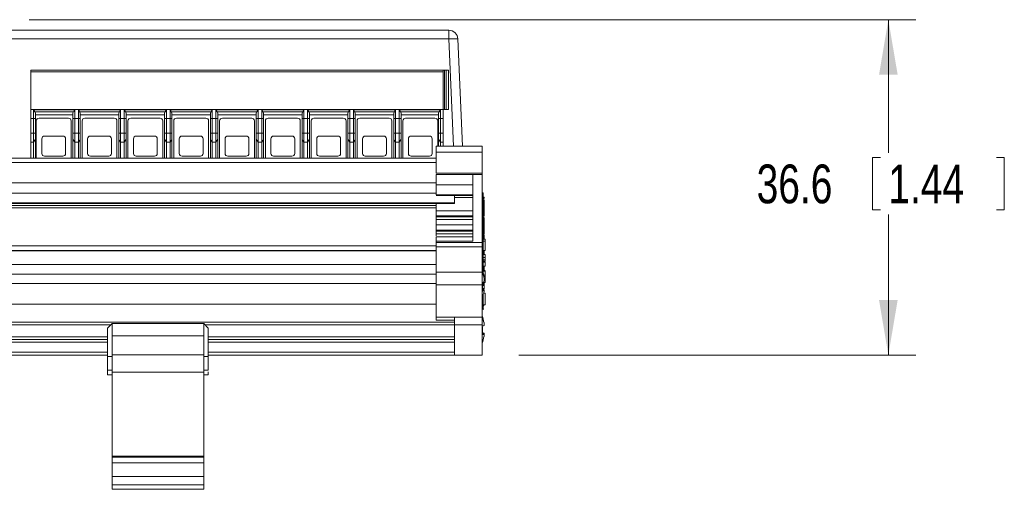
# Model space of a CAD drawing. Header units: millimetres. Extents: x 10 to 277, y 8 to 208.
# Tile 4 of 61: x 79 to 133, y 68 to 94. Entities that reach past the tile are written whole.
import ezdxf

# ---------------------------------------------------------------- set-up
doc = ezdxf.new("R2010")
doc.units = ezdxf.units.MM
doc.styles.add('SLDTEXTSTYLE0', font='TXT', dxfattribs={"width": 0.75})
doc.dimstyles.new('SLDDIMSTYLE0', dxfattribs={"dimtxt": 2.116667, "dimasz": 3, "dimexe": 0, "dimexo": 0.0625, "dimgap": 0.529167, "dimtad": 0, "dimtih": 1, "dimtoh": 1, "dimdec": 1, "dimlfac": 2, "dimrnd": 1e-09, "dimzin": 12, "dimdsep": 46, "dimtxsty": 'SLDTEXTSTYLE0', "dimsah": 1, "dimcen": 0.09, "dimadec": 0, "dimazin": 0, "dimtfac": 1, "dimtdec": 1, "dimtofl": 0, "dimtmove": 0, "dimatfit": 3, "dimfxl": 1, "dimtolj": 1, "dimtzin": 12, "dimarcsym": 0})

# ---------------------------------------------------------------- blocks, each defined once
blk = doc.blocks.new('*D9')
at = {"color": 7, "linetype": 'Continuous', "lineweight": 0}
for p, q in [((79.73, 93.695), (128.117, 93.695)), ((126.617, 93.695), (126.617, 86.426)), ((125.759, 86.174), (125.759, 83.316)), ((125.759, 86.174), (126.188, 86.174)), ((132.944, 86.174), (132.515, 86.174)), ((132.944, 86.174), (132.944, 83.316)), ((125.759, 83.316), (126.188, 83.316)), ((132.944, 83.316), (132.515, 83.316)), ((126.617, 75.393), (126.617, 83.064)), ((106.453, 75.393), (128.117, 75.393))]:
    blk.add_line(p, q, dxfattribs=at)
for points in [[(126.617, 93.695), (126.109, 90.695), (127.125, 90.695)], [(126.617, 75.393), (127.125, 78.393), (126.109, 78.393)]]:
    blk.add_solid(points, dxfattribs=at)
at = {"color": 7, "linetype": 'Continuous', "lineweight": 0, "char_height": 2.1167, "attachment_point": 1, "style": 'SLDTEXTSTYLE0'}
for s, insert in [('36.6', (119.432, 85.792)), ('1.44', (126.617, 85.792))]:
    blk.add_mtext(s, dxfattribs=dict(at, insert=insert))

msp = doc.modelspace()

# ---------------------------------------------------------------- linework, layer by layer
at = {"color": 7, "linetype": 'Continuous', "lineweight": 15}
for p, q in [((36.526, 93.12), (102.631, 93.12)), ((102.631, 92.642), (102.631, 93.12)), ((102.631, 92.642), (36.526, 92.642)), ((102.886, 86.793), (102.631, 92.642)), ((103.13, 92.642), (103.386, 86.793)), ((79.828, 90.945), (102.328, 90.945)), ((79.828, 90.945), (79.828, 90.854)), ((102.328, 90.854), (79.828, 90.854)), ((79.828, 88.795), (79.828, 90.854)), ((102.328, 90.854), (102.328, 90.945)), ((102.328, 90.945), (102.393, 90.945)), ((102.328, 90.854), (102.328, 88.795)), ((102.393, 88.795), (102.393, 90.945)), ((102.482, 90.945), (102.393, 90.945)), ((102.482, 88.795), (102.482, 90.945)), ((102.482, 90.945), (102.613, 90.945)), ((102.613, 90.945), (102.613, 88.795)), ((79.828, 88.795), (79.828, 88.295)), ((79.828, 88.795), (102.328, 88.795)), ((79.978, 88.779), (82.228, 88.779)), ((79.978, 88.295), (79.978, 88.779)), ((80.04, 88.667), (82.166, 88.667)), ((82.228, 88.779), (82.228, 88.295)), ((82.428, 88.779), (84.728, 88.779)), ((82.428, 88.295), (82.428, 88.779)), ((82.49, 88.667), (84.666, 88.667)), ((84.728, 88.779), (84.728, 88.295)), ((84.928, 88.779), (87.228, 88.779)), ((84.928, 88.295), (84.928, 88.779)), ((84.99, 88.667), (87.166, 88.667)), ((87.228, 88.779), (87.228, 88.295)), ((87.428, 88.779), (89.728, 88.779)), ((87.428, 88.295), (87.428, 88.779)), ((87.49, 88.667), (89.666, 88.667)), ((89.728, 88.779), (89.728, 88.295)), ((89.928, 88.779), (92.228, 88.779)), ((89.928, 88.295), (89.928, 88.779)), ((89.99, 88.667), (92.166, 88.667)), ((92.228, 88.779), (92.228, 88.295)), ((92.428, 88.779), (94.728, 88.779)), ((92.428, 88.295), (92.428, 88.779)), ((92.49, 88.667), (94.666, 88.667)), ((94.728, 88.779), (94.728, 88.295)), ((94.928, 88.779), (97.228, 88.779)), ((94.928, 88.295), (94.928, 88.779)), ((94.99, 88.667), (97.166, 88.667)), ((97.228, 88.779), (97.228, 88.295)), ((97.428, 88.779), (99.728, 88.779)), ((97.428, 88.295), (97.428, 88.779)), ((97.49, 88.667), (99.666, 88.667)), ((99.728, 88.779), (99.728, 88.295)), ((99.928, 88.779), (102.178, 88.779)), ((99.928, 88.295), (99.928, 88.779)), ((99.99, 88.667), (102.116, 88.667)), ((102.178, 88.779), (102.178, 88.295)), ((102.328, 88.295), (102.328, 88.795)), ((102.328, 88.795), (102.393, 88.795)), ((102.393, 88.795), (102.482, 88.795)), ((102.613, 88.795), (102.482, 88.795)), ((79.828, 88.295), (79.978, 88.295)), ((79.828, 87.495), (79.828, 88.295)), ((79.978, 87.495), (79.978, 88.295)), ((80.078, 88.295), (79.978, 88.295)), ((80.078, 88.619), (80.078, 88.295)), ((80.078, 88.495), (82.128, 88.495)), ((80.078, 88.494), (81.078, 88.494)), ((80.078, 87.495), (80.078, 88.295)), ((80.128, 88.17), (80.128, 86.143)), ((81.878, 88.32), (80.278, 88.32)), ((80.428, 88.494), (80.428, 88.495)), ((81.078, 88.494), (82.128, 88.494)), ((81.728, 88.495), (81.728, 88.494)), ((82.028, 86.143), (82.028, 88.17)), ((82.128, 88.295), (82.128, 88.619)), ((82.128, 88.295), (82.228, 88.295)), ((82.128, 87.495), (82.128, 88.295)), ((82.428, 88.295), (82.228, 88.295)), ((82.228, 87.495), (82.228, 88.295)), ((82.428, 88.295), (82.428, 87.495)), ((82.528, 88.295), (82.428, 88.295)), ((82.528, 88.619), (82.528, 88.295)), ((82.528, 88.495), (84.628, 88.495)), ((82.528, 88.494), (83.578, 88.494)), ((82.528, 88.295), (82.528, 87.495)), ((82.628, 88.17), (82.628, 86.143)), ((84.378, 88.32), (82.778, 88.32)), ((82.928, 88.495), (82.928, 88.494)), ((83.578, 88.494), (84.628, 88.494)), ((84.228, 88.495), (84.228, 88.494)), ((84.528, 86.143), (84.528, 88.17)), ((84.628, 88.295), (84.628, 88.619)), ((84.628, 88.295), (84.728, 88.295)), ((84.628, 87.495), (84.628, 88.295)), ((84.928, 88.295), (84.728, 88.295)), ((84.728, 87.495), (84.728, 88.295)), ((84.928, 88.295), (84.928, 87.495)), ((85.028, 88.295), (84.928, 88.295)), ((85.028, 88.619), (85.028, 88.295)), ((85.028, 88.495), (87.128, 88.495)), ((86.078, 88.494), (85.028, 88.494)), ((85.028, 88.295), (85.028, 87.495)), ((85.128, 88.17), (85.128, 86.143)), ((86.878, 88.32), (85.278, 88.32)), ((85.428, 88.495), (85.428, 88.494)), ((87.128, 88.494), (86.078, 88.494)), ((86.728, 88.495), (86.728, 88.494)), ((87.028, 86.143), (87.028, 88.17)), ((87.128, 88.295), (87.128, 88.619)), ((87.128, 88.295), (87.228, 88.295)), ((87.128, 87.495), (87.128, 88.295)), ((87.428, 88.295), (87.228, 88.295)), ((87.228, 87.495), (87.228, 88.295)), ((87.428, 88.295), (87.428, 87.495)), ((87.528, 88.295), (87.428, 88.295)), ((87.528, 88.619), (87.528, 88.295)), ((87.528, 88.495), (89.628, 88.495)), ((88.578, 88.494), (87.528, 88.494)), ((87.528, 88.295), (87.528, 87.495)), ((87.628, 88.17), (87.628, 86.143)), ((89.378, 88.32), (87.778, 88.32)), ((87.928, 88.495), (87.928, 88.494)), ((89.628, 88.494), (88.578, 88.494)), ((89.228, 88.495), (89.228, 88.494)), ((89.528, 86.143), (89.528, 88.17)), ((89.628, 88.295), (89.628, 88.619)), ((89.628, 88.295), (89.728, 88.295)), ((89.628, 87.495), (89.628, 88.295)), ((89.928, 88.295), (89.728, 88.295)), ((89.728, 87.495), (89.728, 88.295)), ((89.928, 88.295), (89.928, 87.495)), ((90.028, 88.295), (89.928, 88.295)), ((90.028, 88.619), (90.028, 88.295)), ((90.028, 88.495), (92.128, 88.495)), ((91.078, 88.494), (90.028, 88.494)), ((90.028, 88.295), (90.028, 87.495)), ((90.128, 88.17), (90.128, 86.143)), ((91.878, 88.32), (90.278, 88.32)), ((90.428, 88.495), (90.428, 88.494)), ((92.128, 88.494), (91.078, 88.494)), ((91.728, 88.495), (91.728, 88.494)), ((92.028, 86.143), (92.028, 88.17)), ((92.128, 88.295), (92.128, 88.619)), ((92.128, 88.295), (92.228, 88.295)), ((92.128, 87.495), (92.128, 88.295)), ((92.428, 88.295), (92.228, 88.295)), ((92.228, 87.495), (92.228, 88.295)), ((92.428, 88.295), (92.428, 87.495)), ((92.528, 88.295), (92.428, 88.295)), ((92.528, 88.619), (92.528, 88.295)), ((92.528, 88.495), (94.628, 88.495)), ((93.578, 88.494), (92.528, 88.494)), ((92.528, 88.295), (92.528, 87.495)), ((92.628, 88.17), (92.628, 86.143)), ((94.378, 88.32), (92.778, 88.32)), ((92.928, 88.495), (92.928, 88.494)), ((94.628, 88.494), (93.578, 88.494)), ((94.228, 88.495), (94.228, 88.494)), ((94.528, 86.143), (94.528, 88.17)), ((94.628, 88.295), (94.628, 88.619)), ((94.628, 88.295), (94.728, 88.295)), ((94.628, 87.495), (94.628, 88.295)), ((94.928, 88.295), (94.728, 88.295)), ((94.728, 87.495), (94.728, 88.295)), ((94.928, 88.295), (94.928, 87.495)), ((95.028, 88.295), (94.928, 88.295)), ((95.028, 88.619), (95.028, 88.295)), ((95.028, 88.495), (97.128, 88.495)), ((96.078, 88.494), (95.028, 88.494)), ((95.028, 88.295), (95.028, 87.495)), ((95.128, 88.17), (95.128, 86.143)), ((96.878, 88.32), (95.278, 88.32)), ((95.428, 88.495), (95.428, 88.494)), ((97.128, 88.494), (96.078, 88.494)), ((96.728, 88.495), (96.728, 88.494)), ((97.028, 86.143), (97.028, 88.17)), ((97.128, 88.295), (97.128, 88.619)), ((97.128, 88.295), (97.228, 88.295)), ((97.128, 87.495), (97.128, 88.295)), ((97.428, 88.295), (97.228, 88.295)), ((97.228, 87.495), (97.228, 88.295)), ((97.428, 88.295), (97.428, 87.495)), ((97.528, 88.295), (97.428, 88.295)), ((97.528, 88.619), (97.528, 88.295)), ((97.528, 88.495), (99.628, 88.495)), ((98.578, 88.494), (97.528, 88.494)), ((97.528, 88.295), (97.528, 87.495)), ((97.628, 88.17), (97.628, 86.143)), ((99.378, 88.32), (97.778, 88.32)), ((97.928, 88.495), (97.928, 88.494)), ((99.628, 88.494), (98.578, 88.494)), ((99.228, 88.495), (99.228, 88.494)), ((99.528, 86.143), (99.528, 88.17)), ((99.628, 88.295), (99.628, 88.619)), ((99.628, 88.295), (99.728, 88.295)), ((99.628, 87.495), (99.628, 88.295)), ((99.928, 88.295), (99.728, 88.295)), ((99.728, 87.495), (99.728, 88.295)), ((99.928, 88.295), (99.928, 87.495)), ((100.028, 88.295), (99.928, 88.295)), ((100.028, 88.619), (100.028, 88.295)), ((100.028, 88.495), (102.078, 88.495)), ((101.078, 88.494), (100.028, 88.494)), ((100.028, 88.295), (100.028, 87.495)), ((100.128, 88.17), (100.128, 86.143)), ((101.878, 88.32), (100.278, 88.32)), ((100.428, 88.495), (100.428, 88.494)), ((102.078, 88.494), (101.078, 88.494)), ((101.728, 88.495), (101.728, 88.494)), ((102.028, 86.793), (102.028, 88.17)), ((102.078, 88.295), (102.078, 88.619)), ((102.178, 88.295), (102.078, 88.295)), ((102.078, 87.495), (102.078, 88.295)), ((102.178, 88.295), (102.328, 88.295)), ((102.178, 88.295), (102.178, 87.495)), ((102.328, 88.295), (102.328, 87.495)), ((79.828, 87.495), (79.978, 87.495)), ((79.828, 87.011), (79.828, 87.495)), ((79.978, 87.495), (80.078, 87.495)), ((79.978, 87.011), (79.978, 87.495)), ((80.051, 87.12), (80.078, 87.168)), ((80.078, 87.168), (80.078, 87.495)), ((80.078, 86.143), (80.078, 87.168)), ((80.428, 86.395), (80.428, 87.195)), ((80.578, 87.345), (81.578, 87.345)), ((81.728, 87.195), (81.728, 86.395)), ((82.128, 87.495), (82.228, 87.495)), ((82.128, 87.495), (82.128, 87.168)), ((82.156, 87.12), (82.128, 87.168)), ((82.128, 87.168), (82.128, 86.143)), ((82.228, 87.495), (82.428, 87.495)), ((82.228, 87.495), (82.228, 87.011)), ((82.428, 87.011), (82.428, 87.495)), ((82.428, 87.495), (82.528, 87.495)), ((82.501, 87.12), (82.528, 87.168)), ((82.528, 87.168), (82.528, 87.495)), ((82.528, 86.143), (82.528, 87.168)), ((82.928, 86.395), (82.928, 87.195)), ((83.078, 87.345), (84.078, 87.345)), ((84.228, 87.195), (84.228, 86.395)), ((84.628, 87.495), (84.728, 87.495)), ((84.628, 87.495), (84.628, 87.168)), ((84.656, 87.12), (84.628, 87.168)), ((84.628, 87.168), (84.628, 86.143)), ((84.728, 87.495), (84.928, 87.495)), ((84.728, 87.495), (84.728, 87.011)), ((84.928, 87.011), (84.928, 87.495)), ((84.928, 87.495), (85.028, 87.495)), ((85.001, 87.12), (85.028, 87.168)), ((85.028, 87.168), (85.028, 87.495)), ((85.028, 86.143), (85.028, 87.168)), ((85.428, 86.395), (85.428, 87.195)), ((85.578, 87.345), (86.578, 87.345)), ((86.728, 87.195), (86.728, 86.395)), ((87.128, 87.495), (87.228, 87.495)), ((87.128, 87.495), (87.128, 87.168)), ((87.156, 87.12), (87.128, 87.168)), ((87.128, 87.168), (87.128, 86.143)), ((87.228, 87.495), (87.428, 87.495)), ((87.228, 87.495), (87.228, 87.011)), ((87.428, 87.495), (87.528, 87.495)), ((87.428, 87.011), (87.428, 87.495)), ((87.501, 87.12), (87.528, 87.168)), ((87.528, 87.168), (87.528, 87.495)), ((87.528, 86.143), (87.528, 87.168)), ((87.928, 86.395), (87.928, 87.195)), ((88.078, 87.345), (89.078, 87.345)), ((89.228, 87.195), (89.228, 86.395)), ((89.628, 87.495), (89.728, 87.495)), ((89.628, 87.495), (89.628, 87.168)), ((89.656, 87.12), (89.628, 87.168)), ((89.628, 87.168), (89.628, 86.143)), ((89.728, 87.495), (89.928, 87.495)), ((89.728, 87.495), (89.728, 87.011)), ((89.928, 87.011), (89.928, 87.495)), ((89.928, 87.495), (90.028, 87.495)), ((90.001, 87.12), (90.028, 87.168)), ((90.028, 87.168), (90.028, 87.495)), ((90.028, 86.143), (90.028, 87.168)), ((90.428, 86.395), (90.428, 87.195)), ((90.578, 87.345), (91.578, 87.345)), ((91.728, 87.195), (91.728, 86.395)), ((92.128, 87.495), (92.228, 87.495)), ((92.128, 87.495), (92.128, 87.168)), ((92.156, 87.12), (92.128, 87.168)), ((92.128, 87.168), (92.128, 86.143)), ((92.228, 87.495), (92.428, 87.495)), ((92.228, 87.495), (92.228, 87.011)), ((92.428, 87.495), (92.528, 87.495)), ((92.428, 87.011), (92.428, 87.495)), ((92.501, 87.12), (92.528, 87.168)), ((92.528, 87.168), (92.528, 87.495)), ((92.528, 86.143), (92.528, 87.168)), ((92.928, 86.395), (92.928, 87.195)), ((93.078, 87.345), (94.078, 87.345)), ((94.228, 87.195), (94.228, 86.395)), ((94.628, 87.495), (94.728, 87.495)), ((94.628, 87.495), (94.628, 87.168)), ((94.656, 87.12), (94.628, 87.168)), ((94.628, 87.168), (94.628, 86.143)), ((94.728, 87.495), (94.928, 87.495)), ((94.728, 87.495), (94.728, 87.011)), ((94.928, 87.011), (94.928, 87.495)), ((94.928, 87.495), (95.028, 87.495)), ((95.001, 87.12), (95.028, 87.168)), ((95.028, 87.168), (95.028, 87.495)), ((95.028, 86.143), (95.028, 87.168)), ((95.428, 86.395), (95.428, 87.195)), ((95.578, 87.345), (96.578, 87.345)), ((96.728, 87.195), (96.728, 86.395)), ((97.128, 87.495), (97.228, 87.495)), ((97.128, 87.495), (97.128, 87.168)), ((97.156, 87.12), (97.128, 87.168)), ((97.128, 87.168), (97.128, 86.143)), ((97.228, 87.495), (97.428, 87.495)), ((97.228, 87.495), (97.228, 87.011)), ((97.428, 87.011), (97.428, 87.495)), ((97.428, 87.495), (97.528, 87.495)), ((97.501, 87.12), (97.528, 87.168)), ((97.528, 87.168), (97.528, 87.495)), ((97.528, 86.143), (97.528, 87.168)), ((97.928, 86.395), (97.928, 87.195)), ((98.078, 87.345), (99.078, 87.345)), ((99.228, 87.195), (99.228, 86.395)), ((99.628, 87.495), (99.728, 87.495)), ((99.628, 87.495), (99.628, 87.168)), ((99.656, 87.12), (99.628, 87.168)), ((99.628, 87.168), (99.628, 86.143)), ((99.728, 87.495), (99.928, 87.495)), ((99.728, 87.495), (99.728, 87.011)), ((99.928, 87.495), (100.028, 87.495)), ((99.928, 87.011), (99.928, 87.495)), ((100.001, 87.12), (100.028, 87.168)), ((100.028, 87.168), (100.028, 87.495)), ((100.028, 86.143), (100.028, 87.168)), ((100.428, 86.395), (100.428, 87.195)), ((100.578, 87.345), (101.578, 87.345)), ((101.728, 87.195), (101.728, 86.395)), ((102.178, 87.495), (102.078, 87.495)), ((102.078, 87.495), (102.078, 87.168)), ((102.106, 87.12), (102.078, 87.168)), ((102.078, 87.168), (102.078, 86.793)), ((102.178, 87.495), (102.178, 87.011)), ((102.328, 87.495), (102.178, 87.495)), ((102.328, 87.495), (102.328, 87.011)), ((79.978, 87.011), (79.828, 87.011)), ((79.828, 86.143), (79.828, 87.011)), ((79.978, 86.143), (79.978, 87.011)), ((82.428, 87.011), (82.228, 87.011)), ((82.228, 87.011), (82.228, 86.143)), ((82.428, 86.143), (82.428, 87.011)), ((84.928, 87.011), (84.728, 87.011)), ((84.728, 87.011), (84.728, 86.143)), ((84.928, 86.143), (84.928, 87.011)), ((87.428, 87.011), (87.228, 87.011)), ((87.228, 87.011), (87.228, 86.143)), ((87.428, 86.143), (87.428, 87.011)), ((89.928, 87.011), (89.728, 87.011)), ((89.728, 87.011), (89.728, 86.143)), ((89.928, 86.143), (89.928, 87.011)), ((92.428, 87.011), (92.228, 87.011)), ((92.228, 87.011), (92.228, 86.143)), ((92.428, 86.143), (92.428, 87.011)), ((94.928, 87.011), (94.728, 87.011)), ((94.728, 87.011), (94.728, 86.143)), ((94.928, 86.143), (94.928, 87.011)), ((97.428, 87.011), (97.228, 87.011)), ((97.228, 87.011), (97.228, 86.143)), ((97.428, 86.143), (97.428, 87.011)), ((99.928, 87.011), (99.728, 87.011)), ((99.728, 87.011), (99.728, 86.143)), ((99.928, 86.143), (99.928, 87.011)), ((104.453, 86.793), (101.953, 86.793)), ((102.328, 87.011), (102.178, 87.011)), ((102.178, 87.011), (102.178, 86.793)), ((102.328, 86.793), (102.328, 87.011)), ((104.453, 86.543), (104.453, 86.459)), ((37.203, 86.143), (101.953, 86.143)), ((81.578, 86.245), (80.578, 86.245)), ((84.078, 86.245), (83.078, 86.245)), ((86.578, 86.245), (85.578, 86.245)), ((89.078, 86.245), (88.078, 86.245)), ((91.578, 86.245), (90.578, 86.245)), ((94.078, 86.245), (93.078, 86.245)), ((96.578, 86.245), (95.578, 86.245)), ((99.078, 86.245), (98.078, 86.245)), ((101.578, 86.245), (100.578, 86.245)), ((104.453, 86.459), (101.953, 86.459)), ((101.953, 86.459), (101.953, 85.321)), ((104.453, 86.459), (104.453, 85.321)), ((101.953, 85.893), (37.203, 85.893)), ((101.953, 85.321), (104.453, 85.321)), ((101.953, 85.238), (103.953, 85.238)), ((103.953, 85.238), (103.953, 81.601)), ((103.953, 85.238), (104.453, 85.238)), ((104.453, 85.238), (104.453, 81.543)), ((37.203, 84.785), (101.953, 84.785)), ((101.953, 84.688), (103.953, 84.688)), ((101.953, 84.135), (101.953, 84.688)), ((37.203, 84.234), (101.953, 84.234)), ((103.953, 84.135), (101.953, 84.135)), ((102.953, 83.936), (102.953, 84.047)), ((102.953, 83.983), (103.953, 83.983)), ((104.517, 84.243), (104.453, 84.243)), ((104.517, 84.243), (104.517, 82.656)), ((104.517, 84.018), (104.567, 84.018)), ((104.567, 83.929), (104.517, 83.929)), ((104.567, 83.859), (104.517, 83.859)), ((104.567, 83.814), (104.517, 83.814)), ((104.567, 84.018), (104.567, 83.953)), ((36.203, 83.708), (102.953, 83.708)), ((101.953, 83.557), (37.203, 83.557)), ((101.953, 83.42), (37.203, 83.42)), ((101.953, 83.658), (102.953, 83.658)), ((101.953, 83.274), (101.953, 83.658)), ((104.567, 83.749), (104.517, 83.749)), ((104.567, 83.569), (104.517, 83.569)), ((104.567, 83.569), (104.567, 83.265)), ((101.953, 82.992), (103.953, 82.992)), ((101.953, 82.929), (101.953, 82.992)), ((103.953, 82.929), (101.953, 82.929)), ((103.953, 82.792), (101.953, 82.792)), ((101.953, 82.495), (101.953, 82.792)), ((104.567, 83.265), (104.517, 83.265)), ((104.567, 83.087), (104.517, 83.087)), ((104.567, 83.025), (104.517, 83.025)), ((104.567, 82.975), (104.517, 82.975)), ((104.567, 82.904), (104.517, 82.904)), ((104.567, 82.88), (104.567, 82.629)), ((101.953, 82.212), (103.953, 82.212)), ((101.953, 82.15), (101.953, 82.212)), ((104.517, 82.656), (104.453, 82.656)), ((104.517, 82.656), (104.517, 79.872)), ((104.567, 82.619), (104.517, 82.619)), ((104.567, 82.611), (104.517, 82.611)), ((104.567, 81.986), (104.567, 82.611)), ((101.953, 82.15), (103.953, 82.15)), ((101.953, 82.013), (103.953, 82.013)), ((101.953, 81.894), (101.953, 82.013)), ((104.567, 81.986), (104.517, 81.986)), ((104.567, 81.978), (104.517, 81.978)), ((104.617, 81.72), (104.517, 81.72)), ((104.567, 81.93), (104.567, 81.72)), ((104.617, 81.616), (104.617, 81.72)), ((103.953, 81.601), (101.953, 81.601)), ((101.953, 81.601), (101.953, 81.543)), ((104.453, 81.543), (101.953, 81.543)), ((101.953, 81.293), (101.953, 79.918)), ((104.453, 81.293), (101.953, 81.293)), ((104.453, 81.293), (104.453, 79.918)), ((104.617, 81.616), (104.517, 81.616)), ((104.617, 81.095), (104.617, 81.616)), ((101.953, 81.101), (37.203, 81.101)), ((101.953, 81.083), (37.203, 81.083)), ((104.617, 81.095), (104.517, 81.095)), ((104.617, 80.882), (104.517, 80.882)), ((104.617, 80.71), (104.517, 80.71)), ((104.617, 80.585), (104.517, 80.585)), ((104.567, 81.095), (104.567, 80.882)), ((37.203, 80.333), (101.953, 80.333)), ((104.617, 80.524), (104.517, 80.524)), ((104.617, 80.497), (104.517, 80.497)), ((104.617, 80.466), (104.517, 80.466)), ((104.617, 80.458), (104.517, 80.458)), ((104.617, 80.241), (104.517, 80.241)), ((104.567, 80.241), (104.567, 80)), ((104.617, 80.458), (104.617, 80.466)), ((101.953, 79.807), (37.203, 79.807)), ((101.953, 79.918), (104.453, 79.918)), ((104.617, 80), (104.517, 80)), ((104.617, 79.986), (104.517, 79.986)), ((104.617, 79.98), (104.517, 79.98)), ((104.523, 79.707), (104.555, 79.714)), ((104.617, 79.98), (104.617, 79.986)), ((104.617, 79.355), (104.617, 79.98)), ((101.953, 79.294), (37.203, 79.294)), ((104.453, 79.234), (101.953, 79.234)), ((101.953, 79.234), (101.953, 77.457)), ((104.453, 79.234), (104.453, 77.457)), ((104.464, 79.184), (104.555, 79.174)), ((104.555, 79.019), (104.467, 79.029)), ((104.517, 79.355), (104.517, 79.231)), ((104.617, 79.355), (104.517, 79.355)), ((104.517, 79.309), (104.567, 79.309)), ((104.542, 78.956), (104.555, 79.019)), ((104.555, 78.952), (104.465, 78.972)), ((104.517, 78.714), (104.517, 77.893)), ((104.617, 78.768), (104.532, 78.768)), ((104.617, 78.143), (104.617, 78.768)), ((101.953, 78.18), (37.203, 78.18)), ((104.617, 78.143), (104.517, 78.143)), ((104.617, 78.135), (104.517, 78.135)), ((104.542, 78.092), (104.517, 78.092)), ((104.542, 78.084), (104.517, 78.084)), ((104.542, 78.083), (104.517, 78.083)), ((104.542, 77.9), (104.517, 77.9)), ((104.542, 78.092), (104.542, 78.135)), ((101.953, 77.457), (102.953, 77.457)), ((102.953, 77.457), (104.453, 77.457)), ((104.517, 77.893), (104.453, 77.893)), ((104.453, 77.038), (104.453, 77.457)), ((102.953, 77.193), (36.203, 77.193)), ((51.584, 77.043), (84.185, 77.043)), ((84.26, 77.118), (84.01, 76.868)), ((84.01, 76.868), (84.01, 75.318)), ((84.26, 77.118), (89.26, 77.118)), ((84.26, 77.118), (84.26, 76.447)), ((89.26, 77.118), (89.26, 76.447)), ((89.51, 76.868), (89.26, 77.118)), ((89.335, 77.043), (102.953, 77.043)), ((89.51, 75.318), (89.51, 76.868)), ((104.453, 77.038), (102.953, 77.038)), ((104.453, 77.038), (104.453, 75.393)), ((104.548, 77.174), (104.555, 77.175)), ((51.759, 76.393), (84.01, 76.393)), ((89.26, 76.447), (84.26, 76.447)), ((84.26, 75.404), (84.26, 76.447)), ((89.26, 75.404), (89.26, 76.447)), ((89.51, 76.393), (102.953, 76.393)), ((104.555, 76.524), (104.453, 76.544)), ((104.462, 76.595), (104.555, 76.58)), ((84.01, 76.243), (51.759, 76.243)), ((84.01, 76.093), (51.759, 76.093)), ((102.953, 76.243), (89.51, 76.243)), ((102.953, 76.093), (89.51, 76.093)), ((84.01, 75.543), (51.759, 75.543)), ((84.01, 75.393), (51.759, 75.393)), ((84.26, 75.318), (84.01, 75.318)), ((84.01, 75.318), (84.01, 74.568)), ((84.26, 75.404), (89.26, 75.404)), ((84.26, 74.468), (84.26, 75.404)), ((89.26, 74.468), (89.26, 75.404)), ((89.26, 75.318), (89.51, 75.318)), ((102.953, 75.543), (89.51, 75.543)), ((102.953, 75.393), (89.51, 75.393)), ((104.453, 75.393), (102.953, 75.393)), ((84.01, 74.568), (84.26, 74.568)), ((84.01, 74.568), (84.01, 74.318)), ((84.01, 74.318), (84.26, 74.318)), ((84.26, 74.468), (89.26, 74.468)), ((84.26, 69.869), (84.26, 74.468)), ((89.26, 74.568), (89.51, 74.568)), ((89.26, 69.869), (89.26, 74.468)), ((89.26, 74.318), (89.51, 74.318)), ((84.26, 69.869), (89.26, 69.869)), ((84.26, 69.869), (84.26, 69.818)), ((89.26, 69.869), (89.26, 69.818)), ((89.26, 69.818), (84.26, 69.818)), ((84.26, 69.518), (84.26, 69.818)), ((89.26, 69.518), (84.26, 69.518)), ((84.26, 68.768), (84.26, 69.518)), ((89.26, 69.818), (89.26, 69.518)), ((89.26, 69.518), (89.26, 68.768)), ((84.26, 68.768), (89.26, 68.768)), ((84.26, 68.318), (84.26, 68.768)), ((89.26, 68.768), (89.26, 68.318)), ((89.26, 68.318), (84.26, 68.318)), ((89.26, 68.318), (89.26, 68.068)), ((84.26, 68.068), (89.26, 68.068))]:
    msp.add_line(p, q, dxfattribs=at)
for centre, radius, start, end in [((102.631, 92.62), 0.5, 2.5, 90), ((102.881, 89.772), 2.88, 85.0253, 94.9747), ((80.278, 88.17), 0.15, 90, 180), ((81.878, 88.17), 0.15, 0, 90), ((82.778, 88.17), 0.15, 90, 180), ((84.378, 88.17), 0.15, 360, 90), ((85.278, 88.17), 0.15, 90, 180), ((86.878, 88.17), 0.15, 0, 90), ((87.778, 88.17), 0.15, 90, 180), ((89.378, 88.17), 0.15, 0, 90), ((90.278, 88.17), 0.15, 90, 180), ((91.878, 88.17), 0.15, 0, 90), ((92.778, 88.17), 0.15, 90, 180), ((94.378, 88.17), 0.15, 360, 90), ((95.278, 88.17), 0.15, 90, 180), ((96.878, 88.17), 0.15, 0, 90), ((97.778, 88.17), 0.15, 90, 180), ((99.378, 88.17), 0.15, 360, 90), ((100.278, 88.17), 0.15, 90, 180), ((101.878, 88.17), 0.15, 360, 90), ((80.578, 87.195), 0.15, 90, 180), ((81.578, 87.195), 0.15, 360, 90), ((83.078, 87.195), 0.15, 90, 180), ((84.078, 87.195), 0.15, 0, 90), ((85.578, 87.195), 0.15, 90, 180), ((86.578, 87.195), 0.15, 0, 90), ((88.078, 87.195), 0.15, 90, 180), ((89.078, 87.195), 0.15, 360, 90), ((90.578, 87.195), 0.15, 90, 180), ((91.578, 87.195), 0.15, 0, 90), ((93.078, 87.195), 0.15, 90, 180), ((94.078, 87.195), 0.15, 0, 90), ((95.578, 87.195), 0.15, 90, 180), ((96.578, 87.195), 0.15, 0, 90), ((98.078, 87.195), 0.15, 90, 180), ((99.078, 87.195), 0.15, 0, 90), ((100.578, 87.195), 0.15, 90, 180), ((101.578, 87.195), 0.15, 0, 90), ((80.578, 86.395), 0.15, 180, 270), ((81.578, 86.395), 0.15, 270, 0), ((83.078, 86.395), 0.15, 180, 270), ((84.078, 86.395), 0.15, 270, 360), ((85.578, 86.395), 0.15, 180, 270), ((86.578, 86.395), 0.15, 270, 360), ((88.078, 86.395), 0.15, 180, 270), ((89.078, 86.395), 0.15, 270, 0), ((90.578, 86.395), 0.15, 180, 270), ((91.578, 86.395), 0.15, 270, 0), ((93.078, 86.395), 0.15, 180, 270), ((94.078, 86.395), 0.15, 270, 0), ((95.578, 86.395), 0.15, 180, 270), ((96.578, 86.395), 0.15, 270, 360), ((98.078, 86.395), 0.15, 180, 270), ((99.078, 86.395), 0.15, 270, 0), ((100.578, 86.395), 0.15, 180, 270), ((101.578, 86.395), 0.15, 270, 0), ((102.806, 79.376), 1.782, 10.9259, 21.657), ((102.65, 79.205), 1.939, 10.753, 20.0535), ((104.089, 79.68), 0.537, 312.8482, 330.0871), ((104.089, 78.906), 0.537, 29.9129, 47.1518), ((102.654, 79.073), 1.814, 353.2486, 6.7514), ((104.288, 79.142), 0.328, 300.6085, 324.6028), ((102.806, 79.21), 1.782, 338.3429, 349.0742), ((102.596, 76.817), 1.991, 10.3668, 21.1585), ((102.55, 76.772), 2.038, 10.3412, 20.9578), ((104.232, 77.591), 0.668, 289.4753, 298.9199), ((102.482, 76.738), 1.986, 353.548, 6.452), ((102.483, 76.848), 1.984, 358.3982, 3.3474), ((102.596, 76.769), 1.991, 338.8415, 349.6332), ((104.232, 75.995), 0.668, 61.0801, 70.5247), ((104.455, 77.028), 0.513, 269.9431, 281.2214)]:
    msp.add_arc(centre, radius, start, end, dxfattribs=at)
for points, degree in [([(80.04, 88.667), (80.02, 88.704), (79.999, 88.742), (79.978, 88.779)], 3), ([(80.04, 88.667), (80.054, 88.651), (80.067, 88.635), (80.078, 88.619)], 3), ([(82.166, 88.667), (82.153, 88.651), (82.14, 88.635), (82.128, 88.619)], 3), ([(82.228, 88.779), (82.208, 88.742), (82.187, 88.704), (82.166, 88.667)], 3), ([(82.49, 88.667), (82.47, 88.704), (82.449, 88.742), (82.428, 88.779)], 3), ([(82.528, 88.619), (82.517, 88.635), (82.504, 88.651), (82.49, 88.667)], 3), ([(84.666, 88.667), (84.653, 88.651), (84.64, 88.635), (84.628, 88.619)], 3), ([(84.728, 88.779), (84.708, 88.742), (84.687, 88.704), (84.666, 88.667)], 3), ([(84.99, 88.667), (84.97, 88.704), (84.949, 88.742), (84.928, 88.779)], 3), ([(84.99, 88.667), (85.004, 88.651), (85.017, 88.635), (85.028, 88.619)], 3), ([(87.166, 88.667), (87.153, 88.651), (87.14, 88.635), (87.128, 88.619)], 3), ([(87.228, 88.779), (87.208, 88.742), (87.187, 88.704), (87.166, 88.667)], 3), ([(87.49, 88.667), (87.47, 88.704), (87.449, 88.742), (87.428, 88.779)], 3), ([(87.49, 88.667), (87.504, 88.651), (87.517, 88.635), (87.528, 88.619)], 3), ([(89.666, 88.667), (89.653, 88.651), (89.64, 88.635), (89.628, 88.619)], 3), ([(89.728, 88.779), (89.708, 88.742), (89.687, 88.704), (89.666, 88.667)], 3), ([(89.99, 88.667), (89.97, 88.704), (89.949, 88.742), (89.928, 88.779)], 3), ([(89.99, 88.667), (90.004, 88.651), (90.017, 88.635), (90.028, 88.619)], 3), ([(92.166, 88.667), (92.153, 88.651), (92.14, 88.635), (92.128, 88.619)], 3), ([(92.228, 88.779), (92.208, 88.742), (92.187, 88.704), (92.166, 88.667)], 3), ([(92.49, 88.667), (92.47, 88.704), (92.449, 88.742), (92.428, 88.779)], 3), ([(92.49, 88.667), (92.504, 88.651), (92.517, 88.635), (92.528, 88.619)], 3), ([(94.666, 88.667), (94.653, 88.651), (94.64, 88.635), (94.628, 88.619)], 3), ([(94.728, 88.779), (94.708, 88.742), (94.687, 88.704), (94.666, 88.667)], 3), ([(94.99, 88.667), (94.97, 88.704), (94.949, 88.742), (94.928, 88.779)], 3), ([(94.99, 88.667), (95.004, 88.651), (95.017, 88.635), (95.028, 88.619)], 3), ([(97.166, 88.667), (97.153, 88.651), (97.14, 88.635), (97.128, 88.619)], 3), ([(97.228, 88.779), (97.208, 88.742), (97.187, 88.704), (97.166, 88.667)], 3), ([(97.49, 88.667), (97.47, 88.704), (97.449, 88.742), (97.428, 88.779)], 3), ([(97.49, 88.667), (97.504, 88.651), (97.517, 88.635), (97.528, 88.619)], 3), ([(99.666, 88.667), (99.653, 88.651), (99.64, 88.635), (99.628, 88.619)], 3), ([(99.728, 88.779), (99.708, 88.742), (99.687, 88.704), (99.666, 88.667)], 3), ([(99.99, 88.667), (99.97, 88.704), (99.949, 88.742), (99.928, 88.779)], 3), ([(99.99, 88.667), (100.004, 88.651), (100.017, 88.635), (100.028, 88.619)], 3), ([(102.116, 88.667), (102.103, 88.651), (102.09, 88.635), (102.078, 88.619)], 3), ([(102.178, 88.779), (102.158, 88.742), (102.137, 88.704), (102.116, 88.667)], 3), ([(80.428, 88.495), (80.428, 88.494)], 1), ([(81.728, 88.494), (81.728, 88.495)], 1), ([(82.928, 88.495), (82.928, 88.494)], 1), ([(84.228, 88.494), (84.228, 88.495)], 1), ([(85.428, 88.495), (85.428, 88.494)], 1), ([(86.728, 88.494), (86.728, 88.495)], 1), ([(87.928, 88.495), (87.928, 88.494)], 1), ([(89.228, 88.494), (89.228, 88.495)], 1), ([(90.428, 88.495), (90.428, 88.494)], 1), ([(91.728, 88.494), (91.728, 88.495)], 1), ([(92.928, 88.495), (92.928, 88.494)], 1), ([(94.228, 88.494), (94.228, 88.495)], 1), ([(95.428, 88.495), (95.428, 88.494)], 1), ([(96.728, 88.494), (96.728, 88.495)], 1), ([(97.928, 88.495), (97.928, 88.494)], 1), ([(99.228, 88.494), (99.228, 88.495)], 1), ([(100.428, 88.495), (100.428, 88.494)], 1), ([(101.728, 88.494), (101.728, 88.495)], 1), ([(80.051, 87.12), (80.028, 87.08), (80.003, 87.044), (79.978, 87.011)], 3), ([(82.228, 87.011), (82.203, 87.044), (82.179, 87.08), (82.156, 87.12)], 3), ([(82.501, 87.12), (82.478, 87.08), (82.453, 87.044), (82.428, 87.011)], 3), ([(84.728, 87.011), (84.703, 87.044), (84.679, 87.08), (84.656, 87.12)], 3), ([(85.001, 87.12), (84.978, 87.08), (84.953, 87.044), (84.928, 87.011)], 3), ([(87.228, 87.011), (87.203, 87.044), (87.179, 87.08), (87.156, 87.12)], 3), ([(87.501, 87.12), (87.478, 87.08), (87.453, 87.044), (87.428, 87.011)], 3), ([(89.728, 87.011), (89.703, 87.044), (89.679, 87.08), (89.656, 87.12)], 3), ([(90.001, 87.12), (89.978, 87.08), (89.953, 87.044), (89.928, 87.011)], 3), ([(92.228, 87.011), (92.203, 87.044), (92.179, 87.08), (92.156, 87.12)], 3), ([(92.501, 87.12), (92.478, 87.08), (92.453, 87.044), (92.428, 87.011)], 3), ([(94.728, 87.011), (94.703, 87.044), (94.679, 87.08), (94.656, 87.12)], 3), ([(95.001, 87.12), (94.978, 87.08), (94.953, 87.044), (94.928, 87.011)], 3), ([(97.228, 87.011), (97.203, 87.044), (97.179, 87.08), (97.156, 87.12)], 3), ([(97.501, 87.12), (97.478, 87.08), (97.453, 87.044), (97.428, 87.011)], 3), ([(99.728, 87.011), (99.703, 87.044), (99.679, 87.08), (99.656, 87.12)], 3), ([(100.001, 87.12), (99.978, 87.08), (99.953, 87.044), (99.928, 87.011)], 3), ([(102.178, 87.011), (102.153, 87.044), (102.129, 87.08), (102.106, 87.12)], 3), ([(101.953, 85.238), (101.953, 85.163), (101.953, 85.076), (101.953, 84.989)], 3), ([(101.953, 84.989), (101.953, 84.881), (101.953, 84.774), (101.953, 84.688)], 3), ([(104.453, 85.238), (104.453, 85.268), (104.453, 85.296), (104.453, 85.321)], 3), ([(101.953, 84.101), (103.953, 84.101)], 1), ([(102.953, 84.101), (102.953, 84.083), (102.953, 84.065), (102.953, 84.047)], 3), ([(102.953, 83.936), (102.953, 83.844), (102.953, 83.751), (102.953, 83.658)], 3), ([(36.203, 83.668), (102.953, 83.668)], 1), ([(103.953, 83.271), (101.953, 83.271)], 1), ([(101.953, 83.121), (101.953, 83.069), (101.953, 83.018), (101.953, 82.992)], 3), ([(101.953, 82.842), (101.953, 82.834), (101.953, 82.816), (101.953, 82.8), (101.953, 82.792)], 3), ([(104.517, 82.903), (104.567, 82.903)], 1), ([(103.953, 82.492), (101.953, 82.492)], 1), ([(101.953, 82.342), (101.953, 82.29), (101.953, 82.238), (101.953, 82.212)], 3), ([(103.953, 81.851), (101.952, 81.851)], 1), ([(101.953, 82.063), (101.953, 82.046), (101.953, 82.028), (101.953, 82.013)], 3), ([(101.953, 81.351), (37.203, 81.351)], 1), ([(101.953, 81.543), (101.953, 81.468), (101.953, 81.381), (101.953, 81.293)], 3), ([(104.453, 81.293), (104.453, 81.381), (104.453, 81.468), (104.453, 81.543)], 3), ([(101.953, 79.918), (101.953, 79.686), (101.953, 79.453), (101.953, 79.234)], 3), ([(104.453, 79.234), (104.453, 79.453), (104.453, 79.686), (104.453, 79.918)], 3), ([(104.543, 79.625), (104.561, 79.629)], 1), ([(104.561, 78.957), (104.465, 78.978)], 1), ([(104.554, 79.013), (104.567, 79.013)], 1), ([(104.567, 79.355), (104.567, 79.309)], 1), ([(104.567, 79.309), (104.567, 79.252), (104.567, 79.207), (104.567, 79.17)], 3), ([(102.953, 77.457), (102.953, 77.318), (102.953, 77.178), (102.953, 77.038)], 3), ([(101.953, 77.293), (102.954, 77.293)], 1), ([(104.557, 76.524), (104.458, 76.543)], 1), ([(102.953, 76.03), (102.953, 75.973), (102.953, 75.943), (102.953, 75.943)], 3), ([(89.262, 73.981), (89.26, 73.981)], 1), ([(89.26, 73.753), (89.262, 73.753)], 1)]:
    msp.add_open_spline(points, degree=degree, dxfattribs=at)
for points, knots in [([(101.953, 86.793), (101.953, 86.793), (101.953, 86.763), (101.953, 86.648), (101.953, 86.564), (101.953, 86.459)], [0, 0, 0, 0, 0.5, 0.5, 1, 1, 1, 1]), ([(104.453, 86.459), (104.453, 86.564), (104.453, 86.648), (104.453, 86.763), (104.453, 86.793), (104.453, 86.793)], [0, 0, 0, 0, 0.5, 0.5, 1, 1, 1, 1]), ([(104.567, 83.859), (104.567, 83.853), (104.567, 83.84), (104.567, 83.822), (104.567, 83.814)], [0, 0, 0, 0, 0.492183, 1, 1, 1, 1]), ([(104.567, 83.814), (104.567, 83.809), (104.567, 83.799), (104.567, 83.784), (104.567, 83.767), (104.567, 83.755), (104.567, 83.749)], [0, 0, 0, 0, 0.237077, 0.484046, 0.737554, 1, 1, 1, 1]), ([(101.953, 83.271), (101.953, 83.271), (101.953, 83.255), (101.953, 83.2), (101.953, 83.161), (101.953, 83.121)], [0, 0, 0, 0, 0.5, 0.5, 1, 1, 1, 1]), ([(104.567, 83.749), (104.567, 83.743), (104.567, 83.731), (104.567, 83.711), (104.567, 83.69), (104.567, 83.668), (104.567, 83.645), (104.567, 83.62), (104.567, 83.595), (104.567, 83.577), (104.567, 83.569)], [0, 0, 0, 0, 0.1082734, 0.2198708, 0.3365293, 0.4581158, 0.5854051, 0.7174222, 0.8555824, 1, 1, 1, 1]), ([(101.953, 82.929), (101.953, 82.926), (101.953, 82.92), (101.953, 82.907), (101.953, 82.89), (101.953, 82.869), (101.953, 82.851), (101.953, 82.842)], [0, 0, 0, 0, 0.1675859, 0.332664, 0.5003386, 0.7487201, 1, 1, 1, 1]), ([(104.567, 83.265), (104.567, 83.256), (104.567, 83.238), (104.567, 83.213), (104.567, 83.189), (104.567, 83.166), (104.567, 83.144), (104.567, 83.124), (104.567, 83.105), (104.567, 83.093), (104.567, 83.087)], [0, 0, 0, 0, 0.146557, 0.286765, 0.419641, 0.546637, 0.667861, 0.784116, 0.89422, 1, 1, 1, 1]), ([(104.567, 83.087), (104.567, 83.076), (104.567, 83.054), (104.567, 83.034), (104.567, 83.025)], [0, 0, 0, 0, 0.506664, 1, 1, 1, 1]), ([(104.567, 83.025), (104.567, 83.015), (104.567, 82.997), (104.567, 82.982), (104.567, 82.975)], [0, 0, 0, 0, 0.50411, 1, 1, 1, 1]), ([(101.953, 82.492), (101.953, 82.492), (101.953, 82.476), (101.953, 82.42), (101.953, 82.381), (101.953, 82.342)], [0, 0, 0, 0, 0.5, 0.5, 1, 1, 1, 1]), ([(101.953, 82.15), (101.953, 82.146), (101.953, 82.14), (101.953, 82.128), (101.953, 82.111), (101.953, 82.089), (101.953, 82.072), (101.953, 82.063)], [0, 0, 0, 0, 0.167586, 0.332664, 0.500339, 0.74872, 1, 1, 1, 1]), ([(101.953, 81.846), (101.953, 81.846), (101.953, 81.848), (101.953, 81.803), (101.953, 81.722), (101.953, 81.641), (101.953, 81.601)], [0, 0, 0, 0, 0.162569, 0.441711, 0.720858, 1, 1, 1, 1]), ([(104.453, 80.692), (104.453, 80.752), (104.453, 80.811), (104.453, 80.896), (104.453, 80.92), (104.453, 80.92)], [0, 0, 0, 0, 0.5, 0.5, 1, 1, 1, 1]), ([(104.617, 80.71), (104.617, 80.718), (104.617, 80.733), (104.617, 80.756), (104.617, 80.778), (104.617, 80.795), (104.617, 80.808), (104.617, 80.818), (104.617, 80.827), (104.617, 80.835), (104.617, 80.842), (104.617, 80.849), (104.617, 80.855), (104.617, 80.863), (104.617, 80.871), (104.617, 80.878), (104.617, 80.882), (104.617, 80.882), (104.617, 80.882)], [0, 0, 0, 0, 0.073758, 0.146314, 0.219931, 0.295355, 0.333985, 0.372228, 0.410559, 0.449522, 0.48845, 0.5285, 0.569766, 0.611707, 0.699547, 0.793005, 0.892708, 1, 1, 1, 1]), ([(104.617, 80.585), (104.617, 80.59), (104.617, 80.598), (104.617, 80.612), (104.617, 80.626), (104.617, 80.642), (104.617, 80.658), (104.617, 80.675), (104.617, 80.692), (104.617, 80.704), (104.617, 80.71)], [0, 0, 0, 0, 0.133054, 0.260864, 0.384835, 0.506941, 0.627504, 0.749214, 0.872651, 1, 1, 1, 1]), ([(104.617, 80.524), (104.617, 80.526), (104.617, 80.53), (104.617, 80.537), (104.617, 80.544), (104.617, 80.551), (104.617, 80.559), (104.617, 80.567), (104.617, 80.576), (104.617, 80.582), (104.617, 80.585)], [0, 0, 0, 0, 0.161735, 0.312041, 0.452204, 0.58122, 0.699855, 0.809224, 0.908455, 1, 1, 1, 1]), ([(104.617, 80.497), (104.617, 80.497), (104.617, 80.499), (104.617, 80.501), (104.617, 80.504), (104.617, 80.508), (104.617, 80.511), (104.617, 80.515), (104.617, 80.519), (104.617, 80.522), (104.617, 80.524)], [0, 0, 0, 0, 0.065228, 0.145969, 0.245215, 0.361498, 0.495676, 0.646055, 0.814352, 1, 1, 1, 1]), ([(104.617, 80.241), (104.617, 80.242), (104.617, 80.242), (104.617, 80.245), (104.617, 80.249), (104.617, 80.255), (104.617, 80.262), (104.617, 80.272), (104.617, 80.283), (104.617, 80.296), (104.617, 80.311), (104.617, 80.327), (104.617, 80.345), (104.617, 80.365), (104.617, 80.386), (104.617, 80.408), (104.617, 80.432), (104.617, 80.449), (104.617, 80.458)], [0, 0, 0, 0, 0.0761221, 0.1482116, 0.2162405, 0.2806676, 0.3423095, 0.4014208, 0.458656, 0.514793, 0.5707224, 0.6266527, 0.6834818, 0.7418441, 0.8021435, 0.8651515, 0.9308113, 1, 1, 1, 1]), ([(104.555, 79.714), (104.557, 79.701), (104.562, 79.676), (104.565, 79.648), (104.564, 79.631), (104.561, 79.631), (104.56, 79.631)], [0, 0, 0, 0, 0.27315, 0.546298, 0.819429, 1, 1, 1, 1]), ([(104.555, 79.412), (104.561, 79.423), (104.564, 79.446), (104.564, 79.502), (104.561, 79.536), (104.555, 79.567)], [0, 0, 0, 0, 0.5, 0.5, 1, 1, 1, 1]), ([(104.555, 79.174), (104.561, 79.163), (104.564, 79.14), (104.564, 79.084), (104.561, 79.05), (104.555, 79.019)], [0, 0, 0, 0, 0.5, 0.5, 1, 1, 1, 1]), ([(104.555, 78.872), (104.561, 78.902), (104.564, 78.928), (104.564, 78.957), (104.561, 78.961), (104.555, 78.952)], [0, 0, 0, 0, 0.5, 0.5, 1, 1, 1, 1]), ([(101.953, 77.457), (101.953, 77.431), (101.953, 77.378), (101.953, 77.323), (101.953, 77.294), (101.953, 77.296), (101.953, 77.297)], [0, 0, 0, 0, 0.285713, 0.571428, 0.857141, 1, 1, 1, 1]), ([(102.953, 77.038), (102.953, 76.799), (102.953, 76.573), (102.953, 76.169), (102.953, 75.991), (102.953, 75.699), (102.953, 75.585), (102.953, 75.432), (102.953, 75.393), (102.953, 75.393)], [0, 0, 0, 0, 0.25, 0.25, 0.5, 0.5, 0.75, 0.75, 1, 1, 1, 1]), ([(104.555, 77.175), (104.557, 77.161), (104.562, 77.134), (104.564, 77.1), (104.565, 77.08), (104.563, 77.075), (104.563, 77.075)], [0, 0, 0, 0, 0.331624, 0.66325, 0.994853, 1, 1, 1, 1]), ([(104.555, 77.006), (104.561, 77.009), (104.564, 77.025), (104.564, 77.074), (104.561, 77.106), (104.555, 77.138)], [0, 0, 0, 0, 0.5, 0.5, 1, 1, 1, 1]), ([(104.555, 76.58), (104.557, 76.577), (104.562, 76.571), (104.565, 76.551), (104.564, 76.533), (104.564, 76.527)], [0, 0, 0, 0, 0.393377, 0.786762, 1, 1, 1, 1]), ([(104.555, 76.411), (104.561, 76.443), (104.564, 76.473), (104.564, 76.514), (104.561, 76.526), (104.555, 76.524)], [0, 0, 0, 0, 0.5, 0.5, 1, 1, 1, 1]), ([(89.51, 74.568), (89.51, 74.568), (89.51, 74.588), (89.51, 74.663), (89.51, 74.718), (89.51, 74.857), (89.51, 74.94), (89.51, 75.122), (89.51, 75.22), (89.51, 75.318)], [0, 0, 0, 0, 0.25, 0.25, 0.5, 0.5, 0.75, 0.75, 1, 1, 1, 1]), ([(89.51, 74.318), (89.51, 74.326), (89.51, 74.339), (89.51, 74.435), (89.51, 74.471)], [0, 0, 0, 0, 0.630023, 1, 1, 1, 1]), ([(89.26, 73.867), (89.26, 73.897), (89.26, 73.926), (89.26, 73.969), (89.26, 73.981), (89.26, 73.981)], [0, 0, 0, 0, 0.5, 0.5, 1, 1, 1, 1]), ([(84.26, 68.318), (84.26, 68.253), (84.26, 68.188), (84.26, 68.095), (84.26, 68.068), (84.26, 68.068)], [0, 0, 0, 0, 0.5, 0.5, 1, 1, 1, 1])]:
    msp.add_open_spline(points, degree=3, knots=knots, dxfattribs=at)

# ---------------------------------------------------------------- dimensions: what is measured, and where the dimension line sits
at = {"color": 7, "linetype": 'Continuous', "lineweight": 0}
dim = msp.add_linear_dim(base=(126.617, 93.695), p1=(104.453, 75.393), p2=(74.903, 93.695), angle=90, dimstyle='SLDDIMSTYLE0', dxfattribs=at)
dim.commit()
dim.dimension.update_dxf_attribs({"geometry": '*D9', "text_midpoint": (126.617, 84.745), "dimtype": 160})

doc.saveas('drawing.dxf')
